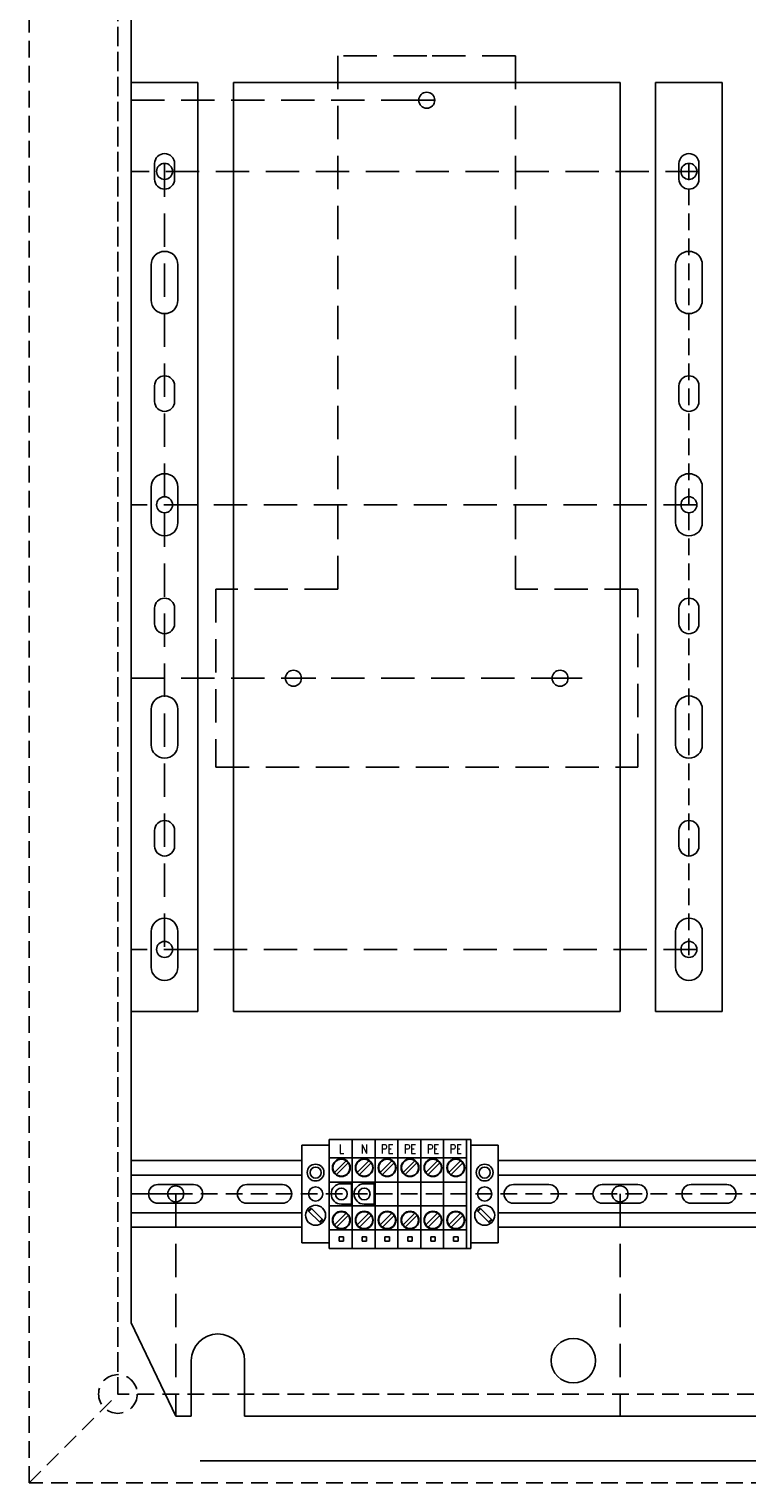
# Model space of a CAD drawing. Extents: x 40 to 2050, y 50 to 1450.
# Tile 3 of 7: x 811 to 973, y 521 to 848. Entities that reach past the tile are written whole.
import ezdxf
from ezdxf.enums import TextEntityAlignment as Align

# ---------------------------------------------------------------- set-up
doc = ezdxf.new("R2010")
doc.units = 0
doc.header["$LTSCALE"] = 15
doc.header["$MEASUREMENT"] = 0
for name, pattern in [('DASHDOT', [1, 0.5, -0.25, 0, -0.25]), ('DASHED', [0.75, 0.5, -0.25]), ('DASHED2', [0.375, 0.25, -0.125])]:
    doc.linetypes.add(name, pattern=pattern)
doc.layers.get('0').update_dxf_attribs({"linetype": 'CONTINUOUS'})
doc.styles.add('SIMPLEX', font='SIMPLEX.shx', dxfattribs={"width": 0.8})

msp = doc.modelspace()

# ---------------------------------------------------------------- linework, layer by layer
at = {"linetype": 'DASHED2'}
for p, q in [((811, 521), (811, 1121)), ((811, 521), (811, 1121)), ((811, 1121), (811, 521)), ((831, 541), (831, 1101)), ((831, 541), (831, 1101)), ((831, 1101), (831, 541)), ((959.5, 817.8), (959.5, 639.2)), ((844, 586), (1144, 586)), ((811, 521), (831, 541)), ((1171, 541), (831, 541)), ((1191, 521), (811, 521))]:
    msp.add_line(p, q, dxfattribs=at)
for p, q in [((834, 1085), (834, 557)), ((872.4, 597), (878.55, 597)), ((872.4, 575), (872.4, 597)), ((878.55, 598.25), (878.55, 573.75)), ((883.7, 598.25), (878.55, 598.25)), ((904.3, 598.25), (883.7, 598.25)), ((910.45, 598.25), (904.3, 598.25)), ((878.55, 575), (872.4, 575)), ((878.55, 573.75), (883.7, 573.75)), ((883.7, 573.75), (888.85, 573.75)), ((888.85, 573.75), (894, 573.75)), ((894, 573.75), (899.15, 573.75)), ((899.15, 573.75), (904.3, 573.75)), ((904.3, 573.75), (910.45, 573.75)), ((834, 557), (844, 536)), ((847.5, 548.5), (847.5, 536)), ((859.5, 548.5), (859.5, 536)), ((844, 536), (847.5, 536)), ((859.5, 536), (1142.5, 536)), ((1001, 526), (849.5, 526))]:
    msp.add_line(p, q)
at = {"linetype": 'Continuous'}
for p, q in [((834, 836), (834, 627)), ((834, 836), (849, 836)), ((849, 627), (849, 836)), ((857, 836), (944, 836)), ((857, 627), (857, 836)), ((944, 836), (944, 627)), ((967, 836), (952, 836)), ((952, 627), (952, 836)), ((967, 836), (967, 627)), ((839.25, 817.75), (839.25, 814.25)), ((843.75, 814.25), (843.75, 817.75)), ((957.25, 814.25), (957.25, 817.75)), ((961.75, 817.75), (961.75, 814.25)), ((838.5, 795), (838.5, 787)), ((844.5, 787), (844.5, 795)), ((956.5, 787), (956.5, 795)), ((962.5, 795), (962.5, 787)), ((839.25, 767.75), (839.25, 764.25)), ((843.75, 764.25), (843.75, 767.75)), ((957.25, 764.25), (957.25, 767.75)), ((961.75, 767.75), (961.75, 764.25)), ((838.5, 745), (838.5, 737)), ((844.5, 737), (844.5, 745)), ((956.5, 737), (956.5, 745)), ((962.5, 745), (962.5, 737)), ((839.25, 717.75), (839.25, 714.25)), ((843.75, 714.25), (843.75, 717.75)), ((957.25, 714.25), (957.25, 717.75)), ((961.75, 717.75), (961.75, 714.25)), ((838.5, 695), (838.5, 687)), ((844.5, 687), (844.5, 695)), ((956.5, 687), (956.5, 695)), ((962.5, 695), (962.5, 687)), ((839.25, 667.75), (839.25, 664.25)), ((843.75, 664.25), (843.75, 667.75)), ((957.25, 664.25), (957.25, 667.75)), ((961.75, 667.75), (961.75, 664.25)), ((838.5, 645), (838.5, 637)), ((844.5, 637), (844.5, 645)), ((956.5, 637), (956.5, 645)), ((962.5, 645), (962.5, 637)), ((849, 627), (834, 627)), ((944, 627), (857, 627)), ((952, 627), (967, 627)), ((883.7, 588), (883.7, 598.25)), ((883.7, 598.25), (883.7, 573.75)), ((888.85, 588), (888.85, 598.25)), ((888.85, 598.25), (888.85, 573.75)), ((894, 573.75), (894, 598.25)), ((899.15, 573.75), (899.15, 598.25)), ((904.3, 573.75), (904.3, 598.25)), ((909.45, 573.75), (909.45, 598.25)), ((909.45, 575), (909.45, 597)), ((910.45, 573.75), (910.45, 598.25)), ((910.45, 597), (916.6, 597)), ((916.6, 597), (916.6, 575)), ((834, 593.5), (872.4, 593.5)), ((834, 578.5), (834, 593.5)), ((878.55, 594.1), (883.7, 594.1)), ((882.33, 593.45), (879.72, 590.84)), ((880.22, 590.35), (882.83, 592.96)), ((883.7, 594.1), (888.85, 594.1)), ((887.48, 593.45), (884.87, 590.84)), ((885.37, 590.35), (887.98, 592.96)), ((888.85, 594.1), (894, 594.1)), ((892.63, 593.45), (890.02, 590.84)), ((890.52, 590.35), (893.13, 592.96)), ((894, 594.1), (899.15, 594.1)), ((897.78, 593.45), (895.17, 590.84)), ((895.67, 590.35), (898.28, 592.96)), ((899.15, 594.1), (904.3, 594.1)), ((902.93, 593.45), (900.32, 590.84)), ((900.82, 590.35), (903.43, 592.96)), ((904.3, 594.1), (909.45, 594.1)), ((908.08, 593.45), (905.47, 590.84)), ((905.97, 590.35), (908.58, 592.96)), ((916.6, 593.5), (1057.05, 593.5)), ((834, 590.25), (872.4, 590.25)), ((878.55, 588.65), (883.7, 588.65)), ((883.7, 588.65), (888.85, 588.65)), ((888.85, 588.65), (894, 588.65)), ((894, 588.65), (899.15, 588.65)), ((899.15, 588.65), (904.3, 588.65)), ((904.3, 588.65), (909.45, 588.65)), ((916.6, 590.25), (1057.05, 590.25)), ((844, 586), (834, 586)), ((848, 588.1), (840, 588.1)), ((868, 588.1), (860, 588.1)), ((881.28, 588.3), (883.7, 588.3)), ((883.53, 583.7), (883.53, 588.3)), ((883.53, 588), (883.7, 588)), ((886.43, 588.3), (888.85, 588.3)), ((888.68, 583.7), (888.68, 588.3)), ((888.68, 588), (888.85, 588)), ((928, 588.1), (920, 588.1)), ((948, 588.1), (940, 588.1)), ((968, 588.1), (960, 588.1)), ((840, 583.9), (848, 583.9)), ((860, 583.9), (868, 583.9)), ((874.61, 582.7), (873.97, 582.07)), ((873.99, 582.33), (874.34, 582.68)), ((876.97, 580.35), (874.63, 582.68)), ((883.7, 583.35), (878.55, 583.35)), ((883.7, 583.7), (881.28, 583.7)), ((883.7, 584), (883.53, 584)), ((883.7, 573.75), (883.7, 584)), ((888.85, 583.35), (883.7, 583.35)), ((888.85, 583.7), (886.43, 583.7)), ((888.85, 584), (888.68, 584)), ((888.85, 573.75), (888.85, 584)), ((894, 583.35), (888.85, 583.35)), ((899.15, 583.35), (894, 583.35)), ((904.3, 583.35), (899.15, 583.35)), ((909.45, 583.35), (904.3, 583.35)), ((912.66, 582.7), (912.02, 582.07)), ((912.04, 582.33), (912.39, 582.68)), ((915.02, 580.35), (912.68, 582.68)), ((920, 583.9), (928, 583.9)), ((940, 583.9), (948, 583.9)), ((960, 583.9), (968, 583.9)), ((872.4, 581.75), (834, 581.75)), ((873.99, 582.05), (876.33, 579.71)), ((876.98, 580.33), (876.34, 579.7)), ((876.61, 579.71), (876.97, 580.06)), ((882.33, 581.65), (879.72, 579.04)), ((880.22, 578.55), (882.83, 581.16)), ((887.48, 581.65), (884.87, 579.04)), ((885.37, 578.55), (887.98, 581.16)), ((892.63, 581.65), (890.02, 579.04)), ((890.52, 578.55), (893.13, 581.16)), ((897.78, 581.65), (895.17, 579.04)), ((895.67, 578.55), (898.28, 581.16)), ((902.93, 581.65), (900.32, 579.04)), ((900.82, 578.55), (903.43, 581.16)), ((908.08, 581.65), (905.47, 579.04)), ((905.97, 578.55), (908.58, 581.16)), ((912.04, 582.05), (914.38, 579.71)), ((915.03, 580.33), (914.39, 579.7)), ((914.66, 579.71), (915.02, 580.06)), ((1057.05, 581.75), (916.6, 581.75)), ((834, 578.5), (872.4, 578.5)), ((883.7, 577.9), (878.55, 577.9)), ((880.78, 576.35), (881.78, 576.35)), ((880.78, 575.35), (880.78, 576.35)), ((881.78, 576.35), (881.78, 575.35)), ((888.85, 577.9), (883.7, 577.9)), ((885.93, 575.35), (885.93, 576.35)), ((885.93, 576.35), (886.93, 576.35)), ((886.93, 576.35), (886.93, 575.35)), ((894, 577.9), (888.85, 577.9)), ((891.08, 575.35), (891.08, 576.35)), ((891.08, 576.35), (892.08, 576.35)), ((892.08, 576.35), (892.08, 575.35)), ((899.15, 577.9), (894, 577.9)), ((896.23, 576.35), (897.23, 576.35)), ((896.23, 575.35), (896.23, 576.35)), ((897.23, 576.35), (897.23, 575.35)), ((904.3, 577.9), (899.15, 577.9)), ((901.38, 576.35), (902.38, 576.35)), ((901.38, 575.35), (901.38, 576.35)), ((902.38, 576.35), (902.38, 575.35)), ((909.45, 577.9), (904.3, 577.9)), ((906.53, 575.35), (906.53, 576.35)), ((906.53, 576.35), (907.53, 576.35)), ((907.53, 576.35), (907.53, 575.35)), ((916.6, 578.5), (1057.05, 578.5)), ((881.78, 575.35), (880.78, 575.35)), ((886.93, 575.35), (885.93, 575.35)), ((892.08, 575.35), (891.08, 575.35)), ((897.23, 575.35), (896.23, 575.35)), ((902.38, 575.35), (901.38, 575.35)), ((907.53, 575.35), (906.53, 575.35)), ((916.6, 575), (910.45, 575))]:
    msp.add_line(p, q, dxfattribs=at)
at = {"linetype": 'DASHED'}
for p, q in [((834, 832), (902.3, 832)), ((841.5, 817.8), (841.5, 639.2)), ((961.75, 816), (834, 816)), ((961.3, 741), (834, 741)), ((834, 702), (932.3, 702)), ((961.3, 641), (834, 641)), ((844, 586), (844, 536)), ((944, 586), (944, 536))]:
    msp.add_line(p, q, dxfattribs=at)
at = {"linetype": 'DASHDOT'}
for p, q in [((902.3, 832), (895.5, 832)), ((875.5, 702), (865.5, 702)), ((935.5, 702), (925.5, 702))]:
    msp.add_line(p, q, dxfattribs=at)
at = {"linetype": 'DASHED'}
msp.add_lwpolyline([(900.5, 842), (880.5, 842), (880.5, 722), (853, 722), (853, 682), (948, 682), (948, 722), (920.5, 722), (920.5, 842)], close=True, dxfattribs=at)
at = {"linetype": 'Continuous'}
for centre, radius in [((900.5, 832), 1.8), ((870.5, 702), 1.8), ((930.5, 702), 1.8), ((875.48, 590.8), 1.89), ((875.48, 590.8), 1.25), ((881.28, 591.9), 2), ((881.28, 591.9), 1.9), ((886.43, 591.9), 2), ((886.43, 591.9), 1.9), ((891.58, 591.9), 2), ((891.58, 591.9), 1.9), ((896.73, 591.9), 2), ((896.73, 591.9), 1.9), ((901.88, 591.9), 2), ((901.88, 591.9), 1.9), ((907.03, 591.9), 2), ((907.03, 591.9), 1.9), ((913.53, 590.8), 1.89), ((913.53, 590.8), 1.25), ((875.48, 586), 1.6), ((881.28, 586), 1.32), ((886.43, 586), 1.32), ((913.53, 586), 1.6), ((875.48, 581.2), 2.25), ((881.28, 580.1), 2), ((886.43, 580.1), 2), ((891.58, 580.1), 2), ((896.73, 580.1), 2), ((901.88, 580.1), 2), ((907.03, 580.1), 2), ((913.53, 581.2), 2.25), ((881.28, 580.1), 1.9), ((886.43, 580.1), 1.9), ((891.58, 580.1), 1.9), ((896.73, 580.1), 1.9), ((901.88, 580.1), 1.9), ((907.03, 580.1), 1.9)]:
    msp.add_circle(centre, radius, dxfattribs=at)
for centre, radius in [((900.5, 832), 1.8), ((841.5, 816), 1.8), ((959.5, 816), 1.8), ((841.5, 741), 1.8), ((959.5, 741), 1.8), ((870.5, 702), 1.8), ((930.5, 702), 1.8), ((841.5, 641), 1.8), ((959.5, 641), 1.8), ((844, 586), 1.8), ((944, 586), 1.8), ((933.5, 548.5), 5)]:
    msp.add_circle(centre, radius)
at = {"linetype": 'DASHED2'}
msp.add_circle((831, 541), 4.35, dxfattribs=at)
at = {"linetype": 'Continuous'}
for centre, radius, start, end in [((841.5, 817.75), 2.25, 0, 180), ((959.5, 817.75), 2.25, 0, 180), ((841.5, 814.25), 2.25, 180, 0), ((959.5, 814.25), 2.25, 180, 0), ((841.5, 795), 3, 0, 180), ((959.5, 795), 3, 0, 180), ((841.5, 787), 3, 180, 0), ((959.5, 787), 3, 180, 0), ((841.5, 767.75), 2.25, 0, 180), ((959.5, 767.75), 2.25, 0, 180), ((841.5, 764.25), 2.25, 180, 0), ((959.5, 764.25), 2.25, 180, 0), ((841.5, 745), 3, 0, 180), ((959.5, 745), 3, 0, 180), ((841.5, 737), 3, 180, 0), ((959.5, 737), 3, 180, 0), ((841.5, 717.75), 2.25, 0, 180), ((959.5, 717.75), 2.25, 0, 180), ((841.5, 714.25), 2.25, 180, 0), ((959.5, 714.25), 2.25, 180, 0), ((841.5, 695), 3, 0, 180), ((959.5, 695), 3, 0, 180), ((841.5, 687), 3, 180, 0), ((959.5, 687), 3, 180, 0), ((841.5, 667.75), 2.25, 0, 180), ((959.5, 667.75), 2.25, 0, 180), ((841.5, 664.25), 2.25, 180, 0), ((959.5, 664.25), 2.25, 180, 0), ((841.5, 645), 3, 0, 180), ((959.5, 645), 3, 0, 180), ((841.5, 637), 3, 180, 0), ((959.5, 637), 3, 180, 0), ((840, 586), 2.1, 90, 270), ((848, 586), 2.1, 270, 90), ((860, 586), 2.1, 90, 270), ((868, 586), 2.1, 270, 90), ((881.28, 586), 2.3, 90, 270), ((879.8, 588.08), 0.3, 305.3403, 336.9862), ((886.43, 586), 2.3, 90, 270), ((884.95, 588.08), 0.3, 305.3403, 336.9862), ((920, 586), 2.1, 90, 270), ((928, 586), 2.1, 270, 90), ((940, 586), 2.1, 90, 270), ((948, 586), 2.1, 270, 90), ((960, 586), 2.1, 90, 270), ((968, 586), 2.1, 270, 90), ((874.13, 582.19), 0.2, 135, 225), ((874.49, 582.54), 0.2, 45, 135), ((879.8, 583.92), 0.3, 23.0138, 54.6597), ((884.95, 583.92), 0.3, 23.0138, 54.6597), ((912.18, 582.19), 0.2, 135, 225), ((912.54, 582.54), 0.2, 45, 135), ((876.47, 579.85), 0.2, 225, 315), ((876.82, 580.2), 0.2, 315, 45), ((914.52, 579.85), 0.2, 225, 315), ((914.87, 580.2), 0.2, 315, 45)]:
    msp.add_arc(centre, radius, start, end, dxfattribs=at)
msp.add_arc((853.5, 548.5), 6, 0, 180)

# ---------------------------------------------------------------- texts
at = {"linetype": 'Continuous', "style": 'SIMPLEX', "width": 0.8}
for s, p in [('L', (881.29, 596.13)), ('N', (886.44, 596.13)), ('PE', (891.59, 596.13)), ('PE', (896.74, 596.13)), ('PE', (901.89, 596.13)), ('PE', (907.04, 596.13))]:
    msp.add_text(s, height=2, dxfattribs=at).set_placement(p, align=Align.MIDDLE)

doc.saveas('drawing.dxf')
